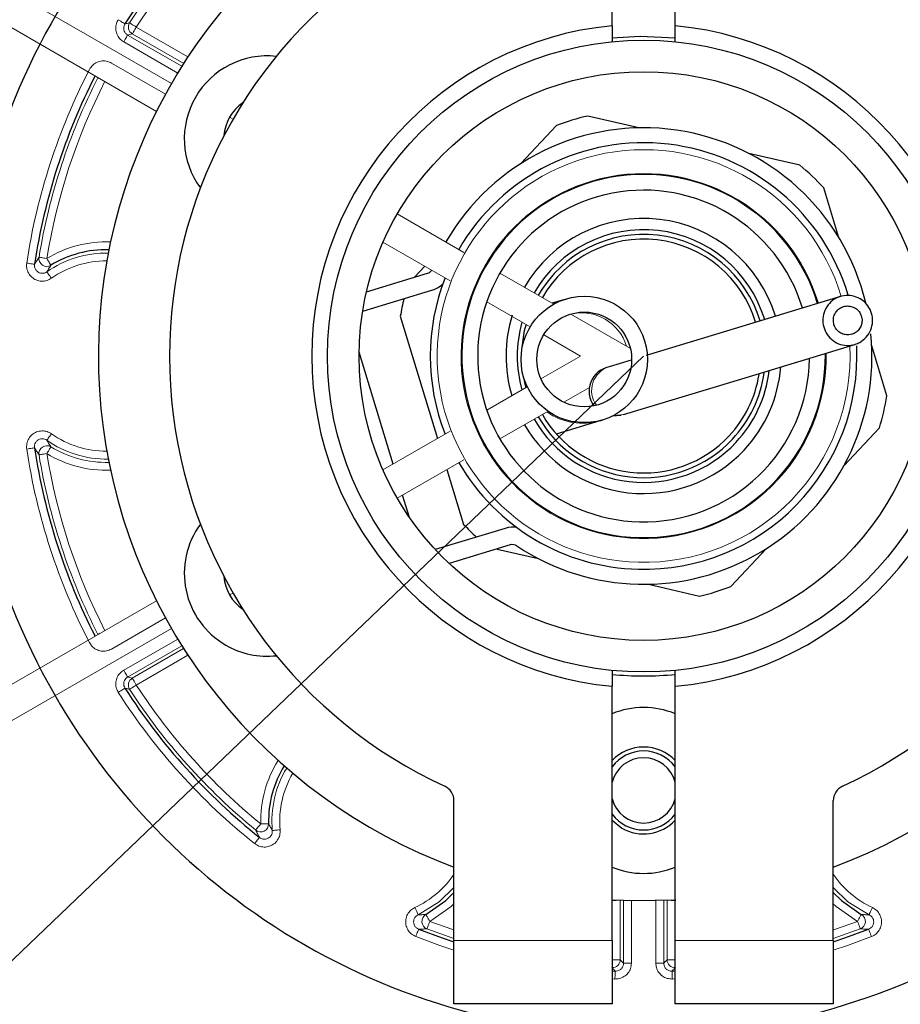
# Model space of a CAD drawing. Header units: millimetres. Extents: x 0 to 4205, y 0 to 2970.
# Tile 12 of 28: x 2306 to 2362, y 335 to 397. Entities that reach past the tile are written whole.
import ezdxf

# ---------------------------------------------------------------- set-up
doc = ezdxf.new("R2010")
doc.units = ezdxf.units.MM
doc.header["$LTSCALE"] = 5
doc.linetypes.add('PHANTOM', pattern=[12.7, 6.35, -1.27, 1.27, -1.27, 1.27, -1.27])
doc.styles.add('SLDTEXTSTYLE0', font='TXT', dxfattribs={"width": 0.605})
doc.dimstyles.new('SLDDIMSTYLE4', dxfattribs={"dimtxt": 12.841593, "dimasz": 16.5, "dimexe": 0, "dimexo": 0.0625, "dimgap": 3.210398, "dimtad": 1, "dimdec": 4, "dimlfac": 5, "dimzin": 12, "dimdsep": 46, "dimtxsty": 'SLDTEXTSTYLE0', "dimsah": 1, "dimcen": 0.09, "dimadec": 3, "dimazin": 3, "dimtfac": 1, "dimtdec": 1, "dimtofl": 0, "dimtmove": 0, "dimatfit": 3, "dimfxl": 0, "dimfrac": 2, "dimtolj": 1, "dimtzin": 12, "dimarcsym": 0})
doc.dimstyles.new('SLDDIMSTYLE5', dxfattribs={"dimtxt": 12.841593, "dimasz": 16.5, "dimexe": 0, "dimexo": 0.0625, "dimgap": 3.210398, "dimtad": 1, "dimdec": 1, "dimrnd": 1e-09, "dimzin": 12, "dimdsep": 46, "dimtxsty": 'SLDTEXTSTYLE0', "dimsah": 1, "dimcen": 0, "dimadec": 0, "dimazin": 3, "dimtfac": 1, "dimtdec": 1, "dimtofl": 0, "dimtmove": 0, "dimatfit": 3, "dimfxl": 0, "dimfrac": 2, "dimtolj": 1, "dimtzin": 12, "dimarcsym": 0})

# ---------------------------------------------------------------- blocks, each defined once
blk = doc.blocks.new('_D_10')
at = {"color": 7, "linetype": 'Continuous', "lineweight": 0}
for p, q in [((2016.561, 565.543), (1963.925, 595.933)), ((2016.561, 185.543), (1963.925, 155.153))]:
    blk.add_line(p, q, dxfattribs=at)
at = {"color": 7, "linetype": 'Continuous', "lineweight": 18}
blk.add_arc((2345.651, 375.543), 435.78, 150, 210, dxfattribs=at)
for points in [[(1968.255, 593.433), (1958.088, 580.199), (1962.465, 577.781)], [(1968.255, 157.653), (1962.465, 173.305), (1958.088, 170.888)]]:
    blk.add_solid(points, dxfattribs=at)
at = {"color": 7, "linetype": 'Continuous', "lineweight": 18, "insert": (1892.876, 390.713), "char_height": 13.2292, "attachment_point": 1, "rotation": 86.39538, "style": 'SLDTEXTSTYLE0'}
blk.add_mtext('60°', dxfattribs=at)
blk = doc.blocks.new('_D_11')
at = {"color": 7, "linetype": 'Continuous', "lineweight": 0}
for p, q in [((2071.145, 112.776), (2345.651, 375.543)), ((2127.232, 197.752), (2130.418, 200.802)), ((2130.418, 200.802), (2144.055, 186.555)), ((2144.055, 186.555), (2140.869, 183.506)), ((2113.074, 184.2), (2109.889, 181.151)), ((2109.889, 181.151), (2123.526, 166.904)), ((2123.526, 166.904), (2126.712, 169.954))]:
    blk.add_line(p, q, dxfattribs=at)
at = {"color": 7, "linetype": 'Continuous', "lineweight": 18}
blk.add_arc((2345.651, 375.543), 380, 210, 224.50224, dxfattribs=at)
blk.add_solid([(2071.145, 112.776), (2084.793, 122.38), (2081.336, 125.992)], dxfattribs=at)
at = {"color": 7, "linetype": 'Continuous', "lineweight": 18, "char_height": 13.2292, "attachment_point": 1, "rotation": 43.74839, "style": 'SLDTEXTSTYLE0'}
for s, insert in [('R380', (2091.109, 190.85)), ('15', (2114.919, 182.273))]:
    blk.add_mtext(s, dxfattribs=dict(at, insert=insert))

msp = doc.modelspace()

# ---------------------------------------------------------------- linework, layer by layer
at = {"color": 7, "linetype": 'PHANTOM', "lineweight": 18}
for p, q in [((2315.773074, 392.793276), (2016.561311, 565.543272)), ((2314.823318, 391.032227), (2294.019554, 403.043278)), ((2319.670189, 390.54326), (2319.453683, 390.668281)), ((2334.284009, 382.105984), (2330.062494, 384.543278)), ((2333.416745, 380.297281), (2329.159018, 382.755496)), ((2339.96051, 378.828653), (2336.557683, 380.793281)), ((2338.463195, 377.383717), (2335.724164, 378.965118)), ((2344.810711, 376.028397), (2341.04294, 378.203698)), ((2341.65095, 375.543275), (2339.329377, 376.883634)), ((2339.155186, 374.102332), (2341.65095, 375.543275)), ((2335.724164, 372.121432), (2338.285698, 373.600342)), ((2340.593543, 372.623392), (2342.217343, 373.560884)), ((2336.557683, 370.293268), (2339.600198, 372.049876)), ((2329.159018, 368.331053), (2333.416745, 370.789268)), ((2330.062494, 366.543271), (2334.284009, 368.980565)), ((2319.453683, 360.418268), (2319.670189, 360.543259)), ((2294.019554, 348.043271), (2314.823318, 360.054322)), ((2016.561311, 185.543247), (2315.773074, 358.293273))]:
    msp.add_line(p, q, dxfattribs=at)
at = {"color": 7, "linetype": 'Continuous', "lineweight": 25}
for p, q in [((2343.65095, 396.447816), (2343.65095, 414.543279)), ((2347.65095, 396.447816), (2347.65095, 414.543279)), ((2343.65095, 396.447816), (2343.65095, 395.44303)), ((2347.65095, 395.44303), (2347.65095, 396.447816)), ((2345.339432, 389.989921), (2342.121625, 390.738793)), ((2340.131184, 390.134104), (2337.873731, 387.721845)), ((2355.527092, 387.618937), (2352.309284, 388.36781)), ((2358.00635, 383.036383), (2357.045995, 386.197515)), ((2331.799477, 381.231018), (2331.146793, 380.533584)), ((2328.117095, 379.613169), (2331.985254, 380.788304)), ((2327.877604, 378.390767), (2332.305005, 379.735806)), ((2340.585783, 379.110046), (2339.856748, 378.888555)), ((2330.255043, 378.058442), (2332.605677, 370.320984)), ((2358.829516, 376.92199), (2358.841036, 376.925476)), ((2359.024273, 376.280912), (2359.035793, 376.284399)), ((2361.046858, 373.028108), (2360.086503, 376.18927)), ((2329.804793, 368.70388), (2327.652615, 375.788101)), ((2344.862055, 375.291505), (2343.464926, 374.86703)), ((2343.464926, 374.86703), (2343.463097, 374.86405)), ((2344.237393, 371.788659), (2343.637908, 371.727147)), ((2340.133758, 370.611676), (2342.911238, 371.455469)), ((2358.317867, 368.589737), (2360.57532, 371.001997)), ((2333.202578, 368.356206), (2334.255904, 364.889034)), ((2330.830365, 365.328082), (2330.401693, 366.739102)), ((2336.892497, 364.635416), (2332.465097, 363.290378)), ((2337.212248, 363.582917), (2333.344089, 362.407782)), ((2336.373786, 363.328197), (2338.992616, 362.718709)), ((2351.170717, 360.952445), (2353.428169, 363.364705)), ((2345.962467, 361.096629), (2349.180275, 360.347756)), ((2343.65095, 355.643519), (2343.65095, 354.638734)), ((2347.65095, 354.638734), (2347.65095, 355.643519)), ((2343.65095, 338.543274), (2343.65095, 354.638734)), ((2347.65095, 338.543274), (2347.65095, 354.638734)), ((2333.65095, 338.543274), (2333.65095, 347.400793)), ((2357.65095, 338.543274), (2357.65095, 347.400793)), ((2343.65095, 346.155801), (2344.27595, 345.661708)), ((2333.65095, 334.543266), (2333.65095, 338.543274)), ((2343.65095, 338.543274), (2343.65095, 334.543266)), ((2347.65095, 334.543266), (2347.65095, 338.543274)), ((2357.65095, 338.543274), (2357.65095, 334.543266)), ((2343.65095, 336.617031), (2343.855836, 336.607047)), ((2347.446065, 336.607047), (2347.65095, 336.617031)), ((2343.65095, 334.543266), (2333.65095, 334.543266)), ((2357.65095, 334.543266), (2347.65095, 334.543266))]:
    msp.add_line(p, q, dxfattribs=at)
at = {"color": 8, "linetype": 'Continuous', "lineweight": 18}
for p, q in [((2312.999673, 395.86375), (2316.429604, 393.883475)), ((2316.552974, 394.055583), (2313.296713, 395.935603)), ((2313.546561, 396.368333), (2316.802822, 394.488343)), ((2316.166923, 393.458136), (2312.749825, 395.43099)), ((2311.977115, 394.092627), (2315.394212, 392.119773)), ((2316.802822, 394.488343), (2316.811916, 394.478955)), ((2311.118603, 393.161037), (2311.115108, 393.173136)), ((2315.394212, 358.966776), (2311.977115, 356.993922)), ((2311.115108, 357.913413), (2311.118603, 357.925512)), ((2312.749825, 355.655559), (2316.166923, 357.628413)), ((2316.429604, 357.203074), (2312.999673, 355.222799)), ((2313.296713, 355.150946), (2316.542272, 357.024767)), ((2316.802822, 356.598206), (2313.546561, 354.718216)), ((2316.811916, 356.607594), (2316.802822, 356.598206)), ((2343.668105, 341.087528), (2343.671687, 341.100105)), ((2343.904024, 341.087528), (2343.668105, 341.087528)), ((2343.668105, 337.327518), (2343.668105, 341.087528)), ((2344.167801, 341.07516), (2344.167801, 337.327518)), ((2344.378544, 337.106206), (2344.378544, 341.066756)), ((2344.87824, 341.051914), (2344.87824, 337.106206)), ((2346.42366, 337.106206), (2346.42366, 341.051914)), ((2346.923356, 341.066756), (2346.923356, 337.106206)), ((2347.134099, 337.327518), (2347.134099, 341.07516)), ((2347.633794, 341.087528), (2347.397875, 341.087528)), ((2347.630212, 341.100105), (2347.633794, 341.087528)), ((2347.633794, 341.087528), (2347.633794, 337.327518)), ((2333.65095, 338.543274), (2343.65095, 338.543274)), ((2347.65095, 338.543274), (2357.65095, 338.543274)), ((2343.668105, 337.327518), (2344.167801, 337.327518)), ((2347.134099, 337.327518), (2347.633794, 337.327518)), ((2344.87824, 337.106206), (2344.378544, 337.106206)), ((2346.923356, 337.106206), (2346.42366, 337.106206)), ((2343.832823, 336.107888), (2343.65095, 336.11668)), ((2347.65095, 336.11668), (2347.469078, 336.107888))]:
    msp.add_line(p, q, dxfattribs=at)
at = {"color": 8, "linetype": 'Continuous', "lineweight": 18, "flags": 128}
for points in [[(2312.407956, 396.835514), (2312.488295, 396.784075), (2312.565681, 396.734484), (2312.63727, 396.688648), (2312.700436, 396.648177), (2312.75285, 396.614619), (2312.792596, 396.589168), (2312.818203, 396.572747), (2312.828738, 396.566012)], [(2313.127339, 396.640279), (2313.137837, 396.633484), (2313.163351, 396.616914), (2313.202947, 396.591224), (2313.255169, 396.557369), (2313.3181, 396.51654), (2313.389424, 396.470287), (2313.466523, 396.420248), (2313.546561, 396.368333)], [(2312.749825, 395.43099), (2312.797528, 395.513632), (2312.843479, 395.593204), (2312.885985, 395.666846), (2312.923491, 395.731785), (2312.954612, 395.785697), (2312.978212, 395.826586), (2312.993418, 395.852902), (2312.999673, 395.86375)], [(2313.546561, 396.368333), (2313.498858, 396.285721), (2313.452911, 396.206119), (2313.410401, 396.132507), (2313.372899, 396.067538), (2313.341774, 396.013626), (2313.318174, 395.972767), (2313.302968, 395.946421), (2313.296713, 395.935603)], [(2316.684865, 394.284018), (2316.709172, 394.326129), (2316.75512, 394.405731), (2316.802822, 394.488343)], [(2311.268795, 393.084415), (2311.254326, 393.091806), (2311.198879, 393.120088), (2311.156839, 393.141546), (2311.129749, 393.155344), (2311.118603, 393.161037)], [(2307.392199, 381.799199), (2307.404544, 381.797173), (2307.434559, 381.792285), (2307.481136, 381.784656), (2307.542566, 381.774612), (2307.616595, 381.762513), (2307.700496, 381.748804), (2307.791192, 381.733962), (2307.885345, 381.718554)], [(2307.885345, 381.718554), (2307.935014, 381.637104), (2307.982858, 381.558665), (2308.027122, 381.486066), (2308.066174, 381.422021), (2308.098581, 381.368884), (2308.123153, 381.328591), (2308.138985, 381.302603), (2308.145501, 381.291934)], [(2307.109214, 381.355949), (2307.096843, 381.357827), (2307.066768, 381.362357), (2307.020102, 381.36939), (2306.958549, 381.378689), (2306.884378, 381.389864), (2306.800313, 381.40256), (2306.709442, 381.416269), (2306.615107, 381.430485)], [(2307.89135, 380.873122), (2307.898562, 380.8629), (2307.916094, 380.838045), (2307.943296, 380.79948), (2307.979178, 380.748608), (2308.022413, 380.687304), (2308.07142, 380.617835), (2308.12439, 380.542733), (2308.179382, 380.46477)], [(2339.932693, 378.844716), (2340.037009, 378.896632), (2340.585783, 379.110046)], [(2344.386388, 371.833929), (2343.779773, 371.775725), (2343.742991, 371.779986)], [(2308.179382, 370.621779), (2308.12439, 370.543816), (2308.07142, 370.468714), (2308.022413, 370.399245), (2307.979178, 370.337941), (2307.943296, 370.287069), (2307.916094, 370.248505), (2307.898562, 370.223649), (2307.89135, 370.213427)], [(2306.615107, 369.656064), (2306.709442, 369.67028), (2306.800313, 369.683989), (2306.884378, 369.696685), (2306.958549, 369.707861), (2307.020102, 369.717159), (2307.066768, 369.724192), (2307.096843, 369.728722), (2307.109214, 369.73057)], [(2308.145501, 369.794615), (2308.138985, 369.783946), (2308.123153, 369.757958), (2308.098581, 369.717666), (2308.066174, 369.664528), (2308.027122, 369.600483), (2307.982858, 369.527884), (2307.935014, 369.449445), (2307.885345, 369.367965)], [(2307.885345, 369.367965), (2307.791192, 369.352587), (2307.700496, 369.337746), (2307.616595, 369.324037), (2307.542566, 369.311937), (2307.481136, 369.301893), (2307.434559, 369.294264), (2307.404544, 369.289347), (2307.392199, 369.28735)], [(2311.118603, 357.925512), (2311.129749, 357.931175), (2311.156839, 357.945003), (2311.198879, 357.966461), (2311.254326, 357.994743), (2311.268795, 358.002134)], [(2316.802822, 356.598206), (2316.75512, 356.680818), (2316.709172, 356.76042), (2316.684865, 356.802531)], [(2312.999673, 355.222799), (2312.993418, 355.233648), (2312.978212, 355.259963), (2312.954612, 355.300852), (2312.923491, 355.354764), (2312.885985, 355.419703), (2312.843479, 355.493345), (2312.797528, 355.572917), (2312.749825, 355.655559)], [(2313.546561, 354.718216), (2313.466523, 354.666301), (2313.389424, 354.616263), (2313.3181, 354.570009), (2313.255169, 354.52918), (2313.202947, 354.495325), (2313.163351, 354.469635), (2313.137837, 354.453065), (2313.127339, 354.44627)], [(2313.296713, 355.150946), (2313.302968, 355.140128), (2313.318174, 355.113783), (2313.341774, 355.072894), (2313.372899, 355.019011), (2313.410401, 354.954042), (2313.452911, 354.880401), (2313.498858, 354.800828), (2313.546561, 354.718216)], [(2312.828738, 354.520538), (2312.818203, 354.513802), (2312.792596, 354.497381), (2312.75285, 354.47193), (2312.700436, 354.438373), (2312.63727, 354.397901), (2312.565681, 354.352065), (2312.488295, 354.302474), (2312.407956, 354.251035)], [(2321.420185, 345.924952), (2321.515564, 345.927247), (2321.607437, 345.929452), (2321.692426, 345.931478), (2321.767416, 345.933267), (2321.829643, 345.934757), (2321.876828, 345.935889), (2321.90723, 345.936634), (2321.919739, 345.936932)], [(2321.103778, 345.538177), (2321.111701, 345.547863), (2321.130958, 345.571407), (2321.160842, 345.607944), (2321.200255, 345.656105), (2321.247753, 345.71419), (2321.301587, 345.779963), (2321.359776, 345.851102), (2321.420185, 345.924952)], [(2322.155375, 345.507421), (2322.167832, 345.508554), (2322.198119, 345.511325), (2322.245121, 345.515587), (2322.307114, 345.52122), (2322.381813, 345.528015), (2322.466482, 345.535733), (2322.558001, 345.544048), (2322.653014, 345.552691)], [(2321.346145, 345.071503), (2321.338344, 345.061727), (2321.319379, 345.037945), (2321.289949, 345.00105), (2321.251135, 344.952383), (2321.204364, 344.893732), (2321.15135, 344.827273), (2321.094047, 344.755419), (2321.034554, 344.680854)], [(2333.65095, 341.910132), (2332.722284, 341.002711), (2331.386928, 340.177574)], [(2359.914973, 340.177574), (2358.579616, 341.002711), (2357.65095, 341.910132)], [(2331.177319, 340.631195), (2331.217337, 340.544589), (2331.255887, 340.461173), (2331.291549, 340.383985), (2331.323015, 340.315886), (2331.349125, 340.259381), (2331.368923, 340.216555), (2331.381681, 340.188929), (2331.386928, 340.177574)], [(2333.65095, 340.872117), (2333.472692, 340.707221), (2332.116108, 339.749642)], [(2359.185791, 339.749642), (2357.829209, 340.707221), (2357.65095, 340.872117)], [(2359.914973, 340.177574), (2359.92022, 340.188929), (2359.932978, 340.216555), (2359.952775, 340.259381), (2359.978886, 340.315886), (2360.010351, 340.383985), (2360.046013, 340.461173), (2360.084562, 340.544589), (2360.124582, 340.631195)], [(2331.876712, 340.188273), (2331.882704, 340.177276), (2331.897276, 340.150603), (2331.919886, 340.109178), (2331.949707, 340.05452), (2331.985643, 339.988687), (2332.026374, 339.914062), (2332.070401, 339.833387), (2332.116108, 339.749642)], [(2332.116108, 339.749642), (2332.082365, 339.660414), (2332.049862, 339.574464), (2332.019791, 339.494922), (2331.993261, 339.424767), (2331.971245, 339.366563), (2331.954552, 339.322396), (2331.943795, 339.293965), (2331.939369, 339.282252)], [(2332.116108, 339.749642), (2333.511462, 339.252659), (2333.65095, 339.206316)], [(2357.65095, 339.206316), (2357.790437, 339.252659), (2359.185791, 339.749642)], [(2359.185791, 339.749642), (2359.231498, 339.833387), (2359.275526, 339.914062), (2359.316256, 339.988687), (2359.352192, 340.05452), (2359.382014, 340.109178), (2359.404625, 340.150603), (2359.419195, 340.177276), (2359.425189, 340.188273)], [(2359.36253, 339.282252), (2359.358105, 339.293965), (2359.347349, 339.322396), (2359.330656, 339.366563), (2359.308639, 339.424767), (2359.282109, 339.494922), (2359.252039, 339.574464), (2359.219535, 339.660414), (2359.185791, 339.749642)], [(2331.231499, 338.793643), (2331.266347, 338.882454), (2331.299914, 338.967987), (2331.330966, 339.047142), (2331.358366, 339.116969), (2331.381101, 339.174905), (2331.39834, 339.218863), (2331.409449, 339.247145), (2331.414018, 339.258798)], [(2333.65095, 338.680424), (2333.352944, 338.778772), (2331.939369, 339.282252)], [(2359.36253, 339.282252), (2357.948955, 338.778772), (2357.65095, 338.680424)], [(2359.887882, 339.258798), (2359.892451, 339.247145), (2359.90356, 339.218863), (2359.920799, 339.174905), (2359.943535, 339.116969), (2359.970933, 339.047142), (2360.001986, 338.967987), (2360.035553, 338.882454), (2360.0704, 338.793643)], [(2333.65095, 337.934025), (2332.749184, 338.233747), (2331.231499, 338.793643)], [(2360.0704, 338.793643), (2358.552715, 338.233747), (2357.65095, 337.934025)], [(2343.65095, 336.996891), (2343.653996, 337.055572), (2343.658401, 337.140479), (2343.663162, 337.23224), (2343.668105, 337.327518)], [(2347.633794, 337.327518), (2347.638737, 337.23224), (2347.643499, 337.140479), (2347.647904, 337.055572), (2347.65095, 336.996891)], [(2343.832823, 336.107888), (2343.837217, 336.203166), (2343.841448, 336.294987), (2343.845364, 336.379894), (2343.848819, 336.454847), (2343.851686, 336.517014), (2343.853859, 336.564161), (2343.85526, 336.59453), (2343.855836, 336.607047)], [(2347.446065, 336.607047), (2347.446641, 336.59453), (2347.448042, 336.564161), (2347.450215, 336.517014), (2347.453082, 336.454847), (2347.456536, 336.379894), (2347.460452, 336.294987), (2347.464684, 336.203166), (2347.469078, 336.107888)]]:
    msp.add_lwpolyline(points, dxfattribs=at)
at = {"color": 7, "linetype": 'Continuous', "lineweight": 25, "flags": 128}
for points in [[(2343.633223, 395.692506), (2345.425362, 395.792015), (2347.670201, 395.692357)], [(2358.102812, 379.314043), (2350.904077, 377.127059), (2345.814141, 375.580736)], [(2337.972164, 376.114436), (2338.121083, 377.152958), (2338.211423, 377.529093)], [(2344.386388, 371.833929), (2351.596642, 374.024399), (2359.024273, 376.280912)], [(2338.211423, 373.557456), (2338.141136, 373.842486), (2338.088486, 374.094435)], [(2342.911238, 371.455469), (2342.94524, 371.46581), (2342.974743, 371.474781), (2342.99973, 371.482351), (2343.02019, 371.488579), (2343.036113, 371.493407), (2343.047494, 371.496864), (2343.054323, 371.49895), (2343.056601, 371.499636)], [(2331.876712, 340.188273), (2333.13957, 341.07969), (2333.65095, 341.588952)], [(2357.65095, 341.588952), (2358.162329, 341.07969), (2359.425189, 340.188273)], [(2347.689082, 341.103532), (2345.068263, 341.048189), (2343.671687, 341.100105)], [(2331.414018, 339.258798), (2332.912494, 338.705995), (2333.65095, 338.458874)], [(2357.65095, 338.458874), (2358.389407, 338.705995), (2359.887882, 339.258798)]]:
    msp.add_lwpolyline(points, dxfattribs=at)
at = {"color": 7, "linetype": 'Continuous', "lineweight": 25}
for centre, radius in [((2345.650949, 375.543272), 20.000003), ((2345.650954, 375.543283), 18.000002), ((2341.89387, 375.326913), 4.000005), ((2341.893862, 375.326925), 2.999989)]:
    msp.add_circle(centre, radius, dxfattribs=at)
for centre, radius, start, end in [((2345.650944, 375.543269), 42.999998, 134.20241857, 330.00002069), ((2345.650698, 375.54349), 38.977268, 129.6753866, 147.36036845), ((2345.650973, 375.543277), 34.500022, 125.43018046, 249.64556748), ((2345.650927, 375.543276), 34.500022, 290.35443394, 54.56982073), ((2345.650946, 375.54327), 29.999996, 132.64230907, 245.20614061), ((2345.650952, 375.54327), 29.999996, 294.79386085, 47.35769), ((2345.650947, 375.543275), 20.999996, 95.46501487, 264.53498513), ((2345.650954, 375.543275), 20.999996, 275.46501347, 84.53498653), ((2321.835235, 389.293273), 5.249989, 83.72690703, 216.27300712), ((2345.650568, 375.543404), 38.977193, 152.94114327, 171.42367136), ((2321.835182, 389.293323), 2.749927, 124.21176109, 175.78875091), ((2345.652789, 375.537055), 15.606472, 103.07714406, 110.72005391), ((2345.650946, 375.543262), 14.450006, 13.44807786, 149.99992378), ((2345.650954, 375.543277), 13.499996, 16.57168771, 150.00006047), ((2345.651064, 375.543362), 15.599854, 43.07577046, 50.72192901), ((2345.650951, 375.543269), 11.500003, 16.85843944, 268.59956041), ((2345.650953, 375.54328), 10.499996, 16.87845478, 268.59954517), ((2345.650948, 375.543286), 8.705304, 16.78647474, 150.00003274), ((2345.650947, 375.543248), 8.000014, 16.78001761, 149.99977232), ((2345.650945, 375.54327), 7.700004, 16.77642081, 149.99987131), ((2345.650952, 375.54327), 7.399998, 16.77511714, 150.00005928), ((2311.651131, 375.542668), 6.733759, 88.61431364, 121.37285681), ((2331.840017, 381.26659), 0.499851, 286.89152481, 324.13439565), ((2345.650912, 375.543275), 13.499962, 158.51957931, 201.48042069), ((2331.840125, 381.266385), 1.599621, 286.8950247, 313.81435162), ((2345.652767, 375.542855), 15.601862, 166.51252321, 170.72133533), ((2295.009851, 529.370974), 157.020737, 286.87317672, 286.9286129), ((2345.650975, 375.543282), 8.705333, 162.76248172, 196.71792134), ((2345.651, 375.543275), 8.00005, 164.47756279, 195.52243721), ((2345.650949, 375.543285), 14.45, 236.30719981, 5.57939478), ((2345.650941, 375.54327), 13.500009, 268.59960997, 2.77137325), ((2345.650924, 375.543293), 11.500026, 268.59969797, 0.57320698), ((2345.650969, 375.543264), 10.499981, 268.59945885, 359.03142256), ((2343.778953, 373.307714), 1.582891, 100.46828949, 215.56649017), ((2345.650848, 375.543327), 8.000108, 316.89901757, 353.24352608), ((2345.651012, 375.543246), 8.705244, 316.89862876, 355.45687249), ((2345.650758, 375.543351), 7.4002, 316.89931034, 350.88331438), ((2345.650936, 375.543274), 7.700013, 316.89883413, 352.17980944), ((2345.649512, 375.54362), 15.601477, 343.07604978, 350.72138254), ((2345.650946, 375.543269), 7.999998, 210.00003086, 316.89884236), ((2345.650951, 375.543301), 7.700021, 210.00025157, 316.89861173), ((2345.650962, 375.543307), 7.400021, 210.00009003, 316.89847717), ((2345.650945, 375.543245), 8.705292, 209.99987228, 316.89893622), ((2345.650724, 375.54321), 38.977362, 188.5764318, 207.05883704), ((2345.650979, 375.543282), 13.500022, 209.99992011, 268.59945198), ((2321.83525, 361.793278), 5.25, 143.72710475, 239.99999933), ((2345.646098, 375.538434), 15.593147, 223.07490118, 227.2861381), ((2337.357602, 363.10504), 1.599491, 79.98302129, 106.90483403), ((2337.357614, 363.104535), 0.499981, 56.30924004, 106.90248729), ((2321.835243, 361.793261), 2.74999, 184.21188625, 235.78760175), ((2345.652782, 375.537421), 15.593881, 283.07404487, 290.72313819), ((2321.835258, 361.793164), 5.249905, 239.9992995, 276.27294643), ((2345.650988, 375.548685), 20.255384, 264.27641686, 275.72104669), ((2345.650542, 375.54294), 38.977072, 212.63960791, 231.42370286), ((2345.65095, 348.043475), 5.249803, 67.60642795, 112.39357205), ((2345.65095, 348.043253), 2.750021, 43.34221978, 136.65778022), ((2345.65088, 348.04339), 2.499878, 89.998376, 143.13112871), ((2345.650996, 348.043342), 2.499926, 36.8694213, 90.00105265), ((2345.650942, 348.043277), 2.066994, 89.99976684, 165.37175762), ((2345.650958, 348.043277), 2.066994, 14.62824238, 90.00020734), ((2328.651056, 346.098392), 6.733253, 148.61296017, 181.37404935), ((2332.650937, 347.400769), 1.000014, 0.00132459, 65.20569112), ((2358.650967, 347.400768), 1.000017, 114.79448993, 179.99857778), ((2345.65095, 348.043265), 2.066994, 194.62739324, 345.37260676), ((2345.65095, 348.043292), 2.500019, 216.87048462, 323.12951538), ((2345.650952, 348.043333), 2.750049, 240.00053702, 316.65708662), ((2345.65095, 348.043067), 5.249803, 247.60642795, 292.39357205)]:
    msp.add_arc(centre, radius, start, end, dxfattribs=at)
at = {"color": 8, "linetype": 'Continuous', "lineweight": 18}
for centre, radius, start, end in [((2345.651318, 375.542982), 38.767321, 129.28674846, 147.02977546), ((2345.650903, 375.543325), 38.267084, 129.28660913, 147.02988063), ((2313.547572, 396.368592), 0.50041, 147.11673998, 239.91344462), ((2345.651083, 375.543223), 39.477427, 152.63972518, 171.42349789), ((2345.65098, 375.54326), 38.766882, 152.97017095, 170.71338418), ((2345.650529, 375.543398), 38.266717, 152.97005236, 170.71348998), ((2345.65095, 375.543276), 13.061701, 16.81525482, 268.59956545), ((2345.650952, 375.543266), 11.553571, 16.85625389, 268.59956085), ((2311.650885, 375.543559), 7.232556, 87.89457517, 121.37502706), ((2307.886634, 381.72048), 0.500663, 170.95379161, 301.1344302), ((2311.65097, 375.543112), 6.522556, 88.92899137, 125.19793109), ((2311.650932, 375.543368), 6.022612, 89.71679382, 125.19908292), ((2341.717523, 375.295679), 2.980185, 17.04387584, 102.95546173), ((2345.650973, 375.543252), 13.061678, 268.59945969, 2.79385107), ((2345.650923, 375.543292), 11.553596, 268.59971032, 0.65273167), ((2343.940073, 373.359631), 1.580534, 107.5087589, 216.14507124), ((2341.781234, 375.21556), 3.926219, 234.86749838, 286.72686683), ((2311.65085, 375.542921), 6.022353, 234.80012764, 270.28399562), ((2345.651083, 375.543326), 39.477427, 188.57650211, 207.36027482), ((2307.886634, 369.36607), 0.500663, 58.8655698, 189.04620839), ((2311.650773, 375.542793), 6.521917, 234.80022873, 271.07284882), ((2311.650971, 375.543285), 6.733166, 238.62566077, 271.38716879), ((2345.65098, 375.543289), 38.766882, 189.28661582, 207.02982905), ((2311.650982, 375.543537), 7.233098, 238.62669231, 272.10449853), ((2345.650715, 375.543229), 38.266918, 189.28662354, 207.0299243), ((2313.547572, 354.717957), 0.50041, 120.08655538, 212.88326002), ((2345.650903, 375.543224), 38.267084, 212.97011937, 230.71339087), ((2345.650727, 375.543084), 39.476996, 212.63962708, 231.42361752), ((2345.651318, 375.543567), 38.767321, 212.97022454, 230.71325154), ((2328.651031, 346.098393), 7.232925, 147.89537688, 181.37405229), ((2328.650816, 346.098431), 6.522273, 148.92841012, 185.19893902), ((2328.650875, 346.098427), 6.022637, 149.71672419, 185.19894162), ((2321.419172, 345.927011), 0.500665, 230.95347492, 1.1354421), ((2328.650919, 346.098468), 6.022771, 294.80142506, 326.11804511), ((2362.650616, 346.098039), 6.022228, 213.88050301, 245.20001616), ((2332.118409, 339.749811), 0.500666, 118.86520691, 249.04698698), ((2359.183492, 339.749811), 0.500665, 290.95291908, 61.13476979), ((2343.66741, 337.328265), 0.500392, 267.11387823, 359.91448541), ((2347.63449, 337.328264), 0.500391, 180.08542374, 272.886314)]:
    msp.add_arc(centre, radius, start, end, dxfattribs=at)
for points, knots in [([(2312.407956, 396.835514), (2312.365817, 396.756742), (2312.270664, 396.578864), (2312.232325, 396.259833), (2312.301071, 395.927337), (2312.47435, 395.628271), (2312.658003, 395.496748), (2312.749825, 395.43099)], [0, 0, 0, 0, 0.165682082, 0.374130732, 0.582650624, 0.791335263, 1, 1, 1, 1]), ([(2312.999673, 395.86375), (2312.953676, 395.896593), (2312.861705, 395.962263), (2312.774901, 396.111792), (2312.740536, 396.27809), (2312.759878, 396.437665), (2312.807596, 396.526606), (2312.828738, 396.566012)], [0, 0, 0, 0, 0.208743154, 0.417377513, 0.625793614, 0.834204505, 1, 1, 1, 1]), ([(2312.828738, 396.566012), (2312.845184, 396.570126), (2312.92749, 396.59072), (2313.027035, 396.615433), (2313.110137, 396.636018), (2313.127339, 396.640279)], [0, 0, 0, 0, 0.165282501, 0.827211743, 1, 1, 1, 1]), ([(2313.296713, 395.935603), (2313.242889, 395.922639), (2313.143852, 395.898784), (2313.044864, 395.874731), (2312.999673, 395.86375)], [0, 0, 0, 0, 0.543475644, 1, 1, 1, 1]), ([(2311.977115, 394.092627), (2311.896483, 394.13109), (2311.714407, 394.217942), (2311.393948, 394.241554), (2311.064971, 394.157572), (2310.774216, 393.970687), (2310.65129, 393.781177), (2310.589828, 393.686422)], [0, 0, 0, 0, 0.1656844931, 0.3741321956, 0.5826568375, 0.7913289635, 1, 1, 1, 1]), ([(2307.109214, 381.355949), (2307.15052, 381.422884), (2307.242587, 381.572074), (2307.339027, 381.718479), (2307.392199, 381.799199)], [0, 0, 0, 0, 0.448649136, 1, 1, 1, 1]), ([(2308.179382, 380.46477), (2308.080812, 380.408778), (2307.883657, 380.296786), (2307.538805, 380.264989), (2307.206514, 380.341599), (2306.91799, 380.525967), (2306.709225, 380.794085), (2306.596024, 381.110084), (2306.60891, 381.326444), (2306.615107, 381.430485)], [0, 0, 0, 0, 0.144941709, 0.289902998, 0.434454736, 0.578542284, 0.722446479, 0.866533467, 1, 1, 1, 1]), ([(2307.89135, 380.873122), (2307.841894, 380.84479), (2307.743104, 380.788198), (2307.570205, 380.77147), (2307.403716, 380.809454), (2307.259323, 380.901702), (2307.155149, 381.036291), (2307.099079, 381.195038), (2307.105921, 381.303659), (2307.109214, 381.355949)], [0, 0, 0, 0, 0.145362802, 0.2903657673, 0.4346470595, 0.5783404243, 0.7219935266, 0.866165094, 1, 1, 1, 1]), ([(2308.145501, 381.291934), (2308.097661, 381.215565), (2308.010961, 381.077161), (2307.928369, 380.936271), (2307.89135, 380.873122)], [0, 0, 0, 0, 0.551787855, 1, 1, 1, 1]), ([(2306.615107, 369.656064), (2306.609219, 369.769272), (2306.597443, 369.995712), (2306.723508, 370.31828), (2306.940962, 370.580956), (2307.235018, 370.756344), (2307.568281, 370.822809), (2307.901499, 370.782396), (2308.089151, 370.673933), (2308.179382, 370.621779)], [0, 0, 0, 0, 0.144939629, 0.289910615, 0.43445556, 0.578542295, 0.722446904, 0.866540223, 1, 1, 1, 1]), ([(2307.109214, 369.73057), (2307.106053, 369.787478), (2307.099738, 369.901155), (2307.162267, 370.063212), (2307.270801, 370.195059), (2307.417989, 370.282783), (2307.584982, 370.315636), (2307.752028, 370.29459), (2307.846072, 370.239804), (2307.89135, 370.213427)], [0, 0, 0, 0, 0.145357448, 0.290361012, 0.434640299, 0.578333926, 0.721985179, 0.866148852, 1, 1, 1, 1]), ([(2307.392199, 369.28735), (2307.339028, 369.368071), (2307.242596, 369.514471), (2307.150521, 369.663646), (2307.109214, 369.73057)], [0, 0, 0, 0, 0.551377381, 1, 1, 1, 1]), ([(2307.89135, 370.213427), (2307.928369, 370.150278), (2308.010961, 370.009388), (2308.097661, 369.870985), (2308.145501, 369.794615)], [0, 0, 0, 0, 0.448212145, 1, 1, 1, 1]), ([(2310.589828, 357.400127), (2310.636979, 357.324248), (2310.743453, 357.152904), (2311.000578, 356.960195), (2311.322889, 356.853436), (2311.668525, 356.854027), (2311.874253, 356.947291), (2311.977115, 356.993922)], [0, 0, 0, 0, 0.1656842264, 0.3741335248, 0.5826604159, 0.7913348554, 1, 1, 1, 1]), ([(2312.749825, 355.655559), (2312.676197, 355.604965), (2312.509932, 355.490716), (2312.329267, 355.224979), (2312.237502, 354.898083), (2312.253977, 354.552842), (2312.356631, 354.351635), (2312.407956, 354.251035)], [0, 0, 0, 0, 0.1656841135, 0.3741393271, 0.5826662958, 0.7913411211, 1, 1, 1, 1]), ([(2312.828738, 354.520538), (2312.802985, 354.57085), (2312.751495, 354.671444), (2312.743111, 354.844143), (2312.789016, 355.007642), (2312.87953, 355.140484), (2312.962789, 355.197529), (2312.999673, 355.222799)], [0, 0, 0, 0, 0.208747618, 0.417369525, 0.625819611, 0.834238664, 1, 1, 1, 1]), ([(2312.999673, 355.222799), (2313.044864, 355.211818), (2313.143852, 355.187765), (2313.242889, 355.16391), (2313.296713, 355.150946)], [0, 0, 0, 0, 0.456524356, 1, 1, 1, 1]), ([(2313.127339, 354.44627), (2313.110842, 354.450351), (2313.028435, 354.470738), (2312.928909, 354.495523), (2312.845887, 354.516255), (2312.828738, 354.520538)], [0, 0, 0, 0, 0.165694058, 0.827670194, 1, 1, 1, 1]), ([(2321.919739, 345.936932), (2321.961961, 345.857314), (2322.038476, 345.713027), (2322.119197, 345.571053), (2322.155375, 345.507421)], [0, 0, 0, 0, 0.5518053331, 1, 1, 1, 1]), ([(2322.653014, 345.552691), (2322.652223, 345.43933), (2322.65064, 345.212597), (2322.50576, 344.898038), (2322.273255, 344.648589), (2321.969336, 344.490889), (2321.632753, 344.444169), (2321.302488, 344.504129), (2321.121555, 344.623469), (2321.034554, 344.680854)], [0, 0, 0, 0, 0.14494197, 0.289899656, 0.434459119, 0.578538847, 0.722443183, 0.866537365, 1, 1, 1, 1]), ([(2321.346145, 345.071503), (2321.308837, 345.140743), (2321.225683, 345.295069), (2321.147103, 345.451777), (2321.103778, 345.538177)], [0, 0, 0, 0, 0.448657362, 1, 1, 1, 1]), ([(2322.155375, 345.507421), (2322.155178, 345.450426), (2322.154784, 345.336578), (2322.082812, 345.178494), (2321.966696, 345.053284), (2321.814605, 344.97436), (2321.64596, 344.951444), (2321.480441, 344.98226), (2321.38979, 345.0425), (2321.346145, 345.071503)], [0, 0, 0, 0, 0.145357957, 0.290354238, 0.434629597, 0.578329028, 0.721980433, 0.866146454, 1, 1, 1, 1]), ([(2331.231499, 338.793643), (2331.130509, 338.845143), (2330.928513, 338.948152), (2330.712223, 339.21863), (2330.593429, 339.538269), (2330.588609, 339.880628), (2330.697667, 340.202473), (2330.899265, 340.47086), (2331.087032, 340.579133), (2331.177319, 340.631195)], [0, 0, 0, 0, 0.144941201, 0.289904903, 0.434453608, 0.578535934, 0.72244251, 0.866538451, 1, 1, 1, 1]), ([(2360.124582, 340.631195), (2360.222361, 340.573826), (2360.417929, 340.459083), (2360.617919, 340.176338), (2360.717669, 339.850251), (2360.702316, 339.508202), (2360.574472, 339.193349), (2360.357425, 338.937298), (2360.163598, 338.840288), (2360.0704, 338.793643)], [0, 0, 0, 0, 0.144945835, 0.28990651, 0.434457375, 0.578541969, 0.722443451, 0.866542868, 1, 1, 1, 1]), ([(2331.414018, 339.258798), (2331.363155, 339.284513), (2331.261554, 339.335881), (2331.152467, 339.471062), (2331.092569, 339.630987), (2331.090174, 339.802321), (2331.145252, 339.963349), (2331.246968, 340.097508), (2331.341442, 340.151553), (2331.386928, 340.177574)], [0, 0, 0, 0, 0.1453547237, 0.2903539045, 0.4346498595, 0.5783433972, 0.7219862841, 0.8661457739, 1, 1, 1, 1]), ([(2331.386928, 340.177574), (2331.460124, 340.178056), (2331.623437, 340.179132), (2331.78665, 340.185023), (2331.876712, 340.188273)], [0, 0, 0, 0, 0.4481952, 1, 1, 1, 1]), ([(2359.425189, 340.188273), (2359.51525, 340.185023), (2359.678463, 340.179132), (2359.841776, 340.178056), (2359.914973, 340.177574)], [0, 0, 0, 0, 0.551802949, 1, 1, 1, 1]), ([(2359.914973, 340.177574), (2359.964234, 340.148912), (2360.062644, 340.091654), (2360.163547, 339.950268), (2360.21394, 339.787107), (2360.206229, 339.615935), (2360.141758, 339.458428), (2360.032317, 339.330486), (2359.934822, 339.282096), (2359.887882, 339.258798)], [0, 0, 0, 0, 0.145351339, 0.290365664, 0.434631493, 0.57832875, 0.721976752, 0.866142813, 1, 1, 1, 1]), ([(2331.939369, 339.282252), (2331.842876, 339.276577), (2331.667867, 339.266284), (2331.492634, 339.261117), (2331.414018, 339.258798)], [0, 0, 0, 0, 0.551361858, 1, 1, 1, 1]), ([(2359.887882, 339.258798), (2359.809266, 339.261117), (2359.634033, 339.266284), (2359.459023, 339.276577), (2359.36253, 339.282252)], [0, 0, 0, 0, 0.448638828, 1, 1, 1, 1]), ([(2344.167801, 337.327518), (2344.205937, 337.28739), (2344.276113, 337.213551), (2344.346437, 337.139853), (2344.378544, 337.106206)], [0, 0, 0, 0, 0.54344705, 1, 1, 1, 1]), ([(2346.923356, 337.106206), (2346.955462, 337.139853), (2347.025786, 337.213551), (2347.095962, 337.28739), (2347.134099, 337.327518)], [0, 0, 0, 0, 0.456550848, 1, 1, 1, 1]), ([(2343.855836, 336.607047), (2343.844051, 336.619225), (2343.785053, 336.680193), (2343.713849, 336.754017), (2343.654501, 336.815732), (2343.642214, 336.828508)], [0, 0, 0, 0, 0.165221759, 0.827178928, 1, 1, 1, 1]), ([(2343.832823, 336.107888), (2343.922113, 336.110781), (2344.12374, 336.117313), (2344.419189, 336.243633), (2344.672789, 336.469382), (2344.845115, 336.768997), (2344.867198, 336.993804), (2344.87824, 337.106206)], [0, 0, 0, 0, 0.165687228, 0.374135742, 0.582648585, 0.791326, 1, 1, 1, 1]), ([(2344.378544, 337.106206), (2344.373094, 337.049941), (2344.362199, 336.937458), (2344.276106, 336.78752), (2344.149274, 336.674611), (2344.001407, 336.61158), (2343.900527, 336.608439), (2343.855836, 336.607047)], [0, 0, 0, 0, 0.208776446, 0.417383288, 0.625806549, 0.834225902, 1, 1, 1, 1]), ([(2346.42366, 337.106206), (2346.430662, 337.017138), (2346.446473, 336.816025), (2346.586272, 336.526699), (2346.82348, 336.283784), (2347.130705, 336.125419), (2347.356289, 336.113731), (2347.469078, 336.107888)], [0, 0, 0, 0, 0.165696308, 0.374135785, 0.582659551, 0.791334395, 1, 1, 1, 1]), ([(2347.446065, 336.607047), (2347.389614, 336.6099), (2347.276752, 336.615605), (2347.122987, 336.694676), (2347.004376, 336.816205), (2346.934583, 336.961003), (2346.926803, 337.061629), (2346.923356, 337.106206)], [0, 0, 0, 0, 0.208758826, 0.417376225, 0.62581983, 0.834240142, 1, 1, 1, 1]), ([(2347.659687, 336.828508), (2347.647903, 336.816258), (2347.589051, 336.755077), (2347.517843, 336.681258), (2347.458353, 336.619752), (2347.446065, 336.607047)], [0, 0, 0, 0, 0.165719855, 0.827673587, 1, 1, 1, 1])]:
    msp.add_open_spline(points, degree=3, knots=knots, dxfattribs=at)
at = {"color": 7, "linetype": 'Continuous', "lineweight": 25}
for points, knots in [([(2359.32762, 376.40939), (2359.228102, 376.36212), (2358.96947, 376.239275), (2358.499302, 376.186259), (2357.975057, 376.298217), (2357.51515, 376.580318), (2357.17274, 376.99905), (2356.986316, 377.508963), (2356.978272, 378.05249), (2357.150168, 378.567432), (2357.482207, 378.994597), (2357.935752, 379.285629), (2358.458872, 379.408597), (2358.99293, 379.35081), (2359.478817, 379.119065), (2359.862742, 378.738723), (2360.101014, 378.251676), (2360.16626, 377.71138), (2360.048001, 377.18331), (2359.767625, 376.713822), (2359.474055, 376.510706), (2359.32762, 376.40939)], [0, 0, 0, 0, 0.033360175, 0.086698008, 0.140075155, 0.193608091, 0.247398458, 0.30139836, 0.355473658, 0.409455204, 0.463212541, 0.516717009, 0.570049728, 0.623367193, 0.676832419, 0.73054024, 0.784485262, 0.83855712, 0.892584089, 0.946419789, 1, 1, 1, 1]), ([(2358.642733, 376.886197), (2358.705654, 376.895485), (2358.869171, 376.919622), (2359.111762, 377.04514), (2359.327312, 377.267207), (2359.457324, 377.550235), (2359.487149, 377.861062), (2359.412828, 378.165543), (2359.242152, 378.428879), (2358.994326, 378.620714), (2358.697863, 378.719009), (2358.386836, 378.712962), (2358.096379, 378.604004), (2357.85875, 378.404758), (2357.700059, 378.137568), (2357.638023, 377.831815), (2357.680109, 377.521651), (2357.822333, 377.241512), (2358.048608, 377.026122), (2358.3339, 376.890968), (2358.539952, 376.887785), (2358.642733, 376.886197)], [0, 0, 0, 0, 0.033360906, 0.08669755, 0.14007579, 0.193611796, 0.247397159, 0.301398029, 0.355475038, 0.409456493, 0.463213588, 0.516717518, 0.570048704, 0.623367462, 0.676833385, 0.730538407, 0.784486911, 0.838554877, 0.89258622, 0.946420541, 1, 1, 1, 1])]:
    msp.add_open_spline(points, degree=3, knots=knots, dxfattribs=at)

# ---------------------------------------------------------------- dimensions: what is measured, and where the dimension line sits
at = {"color": 7, "linetype": 'Continuous', "lineweight": 18}
dim = msp.add_angular_dim_2l(base=(1909.871364, 375.543274), line1=((2016.561297, 185.543274), (2345.65095, 375.543274)), line2=((2345.65095, 375.543274), (2016.561297, 565.543274)), dimstyle='SLDDIMSTYLE4', dxfattribs=at)
dim.commit()
dim.dimension.update_dxf_attribs({"geometry": '_D_10', "text_midpoint": (1910.733483, 402.941156), "dimtype": 162})
dim = msp.add_radius_dim(center=(2345.65095, 375.543274), mpoint=(2071.145259, 112.776028), dimstyle='SLDDIMSTYLE5', dxfattribs=at)
dim.commit()
dim.dimension.update_dxf_attribs({"geometry": '_D_11', "text_midpoint": (2135.205241, 174.096672), "dimtype": 164})

doc.saveas('drawing.dxf')
